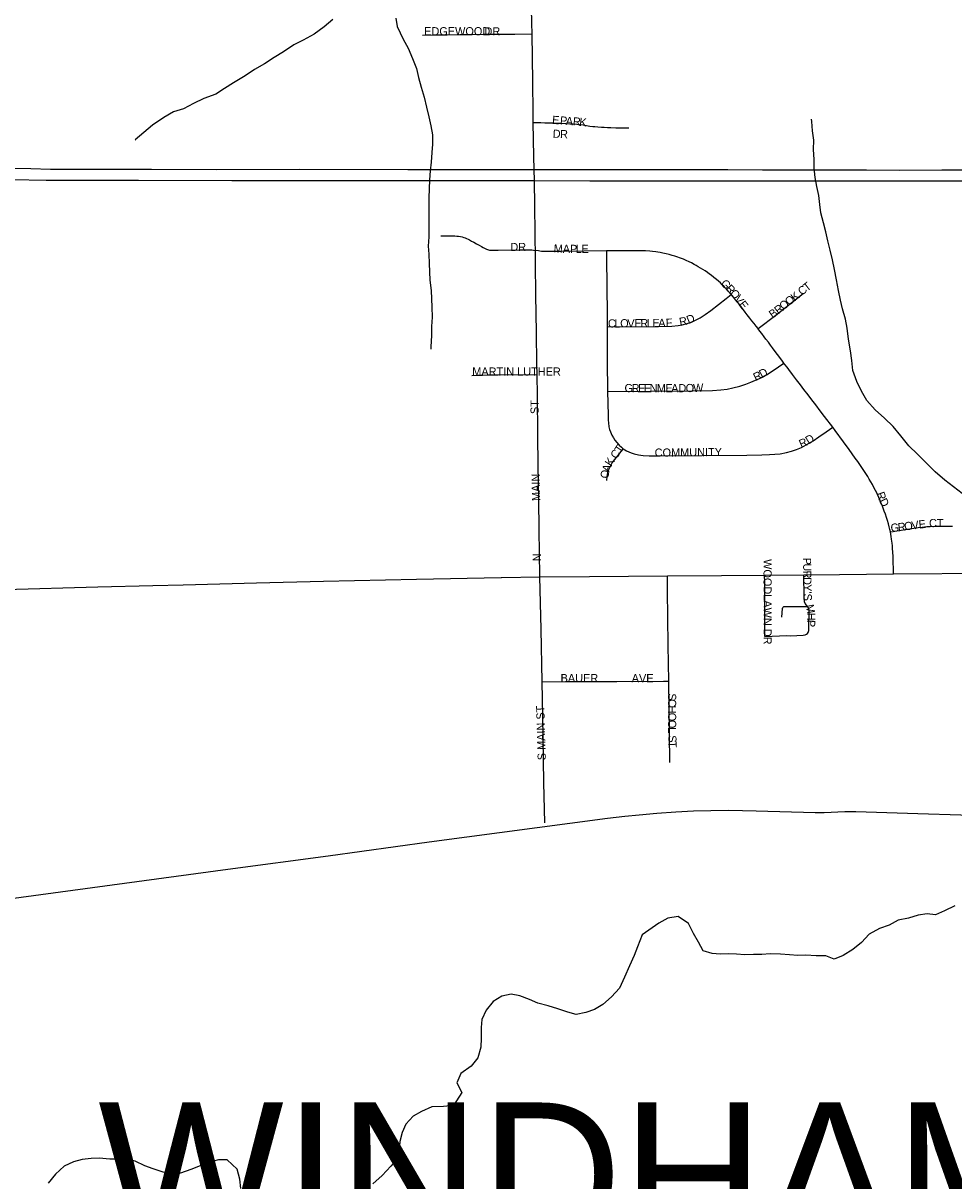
# Model space of a CAD drawing. Header units: feet. Extents: x 2113747 to 2516209, y 960708 to 1356798.
# Tile 230 of 253: x 2364628 to 2370330, y 1178032 to 1185127. Entities that reach past the tile are written whole.
import ezdxf

# ---------------------------------------------------------------- set-up
doc = ezdxf.new("R2010")
doc.units = ezdxf.units.FT
doc.header["$LTSCALE"] = 50
doc.header["$MEASUREMENT"] = 0
doc.linetypes.add('rr2', pattern=[0])
for name, color, linetype in [('0_Xref', 7, 'Continuous'), ('GM_X_City_Street', 251, 'Continuous'), ('GM_X_City_Street_Text', 251, 'Continuous'), ('GM_X_Interstate_Route', 1, 'Continuous'), ('GM_X_Minor_River', 5, 'Continuous'), ('GM_X_Rail_Line', 251, 'rr2'), ('GM_X_State_Route', 1, 'Continuous'), ('GM_X_Township_Text', 251, 'Continuous')]:
    doc.layers.add(name, color=color, linetype=linetype)
doc.styles.add('Styledgn030', font='dgn030.shx')
doc.styles.add('Styledgn031', font='dgn031.shx')

# ---------------------------------------------------------------- blocks, each defined once
blk = doc.blocks.new('POR')
at = {"layer": 'GM_X_City_Street', "flags": 128}
for points in [[(2367745.986283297, 1185061.245358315), (2367744.805183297, 1185126.501133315), (2367741.721199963, 1185314.296033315)], [(2367075.712033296, 1185053.601016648), (2367157.371974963, 1185055.307049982), (2367225.35084163, 1185056.422533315), (2367303.270633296, 1185057.373974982), (2367378.828224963, 1185058.194183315), (2367446.249349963, 1185058.653499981), (2367538.63761663, 1185058.981583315), (2367640.245024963, 1185060.654808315), (2367745.986283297, 1185061.245358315)], [(2367753.761858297, 1184518.365866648), (2367752.744799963, 1184576.731891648), (2367751.33404163, 1184769.480849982), (2367745.986283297, 1185061.245358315)], [(2367753.761858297, 1184518.365866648), (2367774.56234163, 1184518.169016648), (2367799.75914163, 1184517.742508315), (2367825.382449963, 1184517.283191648), (2367851.596308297, 1184516.561408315), (2367874.85741663, 1184515.938049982), (2367897.167083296, 1184514.953799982), (2367923.08566663, 1184513.739891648), (2367953.466183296, 1184512.001049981), (2367978.662983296, 1184510.688716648), (2367999.06976663, 1184509.802891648), (2368020.788883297, 1184508.490558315), (2368037.783599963, 1184506.620483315), (2368059.437099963, 1184503.241224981), (2368080.696899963, 1184499.763541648), (2368099.496074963, 1184496.843599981), (2368119.115458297, 1184494.743866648), (2368131.484199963, 1184493.234683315), (2368148.544533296, 1184491.594266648), (2368171.444749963, 1184489.691383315), (2368188.83316663, 1184488.838366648), (2368207.566724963, 1184487.952541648), (2368229.646733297, 1184487.099524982), (2368260.027249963, 1184486.213699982), (2368276.52984163, 1184485.754383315), (2368293.06524163, 1184485.327874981), (2368315.178058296, 1184484.868558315), (2368339.02971663, 1184484.802941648)], [(2367760.73864275, 1184152.488032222), (2367760.520374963, 1184162.625108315), (2367759.10961663, 1184229.324449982), (2367757.370774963, 1184309.672058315), (2367753.761858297, 1184518.365866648)], [(2367766.26892043, 1183786.589277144), (2367765.70409163, 1183832.737316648), (2367763.702783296, 1184014.823566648), (2367760.73864275, 1184152.488032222)], [(2367188.34304163, 1183823.026049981), (2367250.580449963, 1183823.485366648), (2367263.014808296, 1183823.419749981), (2367273.447858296, 1183822.960433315), (2367285.58694163, 1183822.107416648), (2367296.01999163, 1183820.795083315), (2367307.765374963, 1183819.056241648), (2367317.739108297, 1183816.890891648), (2367328.565858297, 1183813.938141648), (2367335.98054163, 1183811.215049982), (2367345.068449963, 1183807.737366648), (2367354.648483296, 1183803.406666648), (2367363.769199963, 1183798.616649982), (2367375.908283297, 1183791.661283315), (2367388.93319163, 1183784.246599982), (2367405.435783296, 1183775.125883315), (2367421.938374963, 1183766.005166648), (2367436.242808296, 1183758.196783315), (2367447.528874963, 1183752.094433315), (2367459.274258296, 1183746.024891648), (2367466.656133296, 1183742.547208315), (2367473.57869163, 1183739.496033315), (2367479.221724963, 1183737.757191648), (2367486.603599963, 1183736.444858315), (2367498.77549163, 1183735.559033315), (2367512.686224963, 1183735.132524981), (2367539.162549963, 1183735.526224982), (2367666.39326663, 1183737.625958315), (2367723.545383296, 1183738.347741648), (2367734.142474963, 1183738.052466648), (2367745.002033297, 1183737.166641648), (2367755.402274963, 1183735.854308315), (2367766.917999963, 1183733.557724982)], [(2367766.917999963, 1183733.557724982), (2367766.26892043, 1183786.589277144)], [(2368202.02211663, 1183731.851691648), (2367926.596158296, 1183727.783458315), (2367828.20396663, 1183727.127291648), (2367815.146249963, 1183727.455374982), (2367803.630524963, 1183728.439624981), (2367794.05049163, 1183729.751958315), (2367784.929774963, 1183731.064291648), (2367766.917999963, 1183733.557724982)], [(2367777.055774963, 1182972.535624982), (2367776.202758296, 1183039.038116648), (2367772.823499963, 1183230.540358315), (2367770.362874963, 1183462.429658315), (2367767.86944163, 1183654.391216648), (2367766.917999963, 1183733.557724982)], [(2368967.07964163, 1183463.971649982), (2368963.306683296, 1183468.499199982), (2368952.348699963, 1183480.671091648), (2368941.48914163, 1183492.842983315), (2368930.203074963, 1183505.244533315), (2368921.082358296, 1183514.562099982), (2368911.96164163, 1183524.142133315), (2368899.85536663, 1183535.625049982), (2368887.683474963, 1183546.287758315), (2368876.397408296, 1183555.867791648), (2368860.747833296, 1183568.892699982), (2368843.884349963, 1183581.917608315), (2368832.991983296, 1183589.758799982), (2368821.246599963, 1183598.026499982), (2368806.187574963, 1183608.557974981), (2368793.06424163, 1183617.120949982), (2368778.726999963, 1183626.274474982), (2368764.258524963, 1183634.771833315), (2368752.250674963, 1183641.891241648), (2368739.652274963, 1183648.879416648), (2368724.002699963, 1183657.442391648), (2368707.959424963, 1183665.382008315), (2368691.29279163, 1183673.387241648), (2368674.527733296, 1183680.178566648), (2368662.35584163, 1183684.935774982), (2368648.904424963, 1183689.725791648), (2368638.504183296, 1183693.203474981), (2368620.262749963, 1183698.879316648), (2368604.18666663, 1183703.636524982), (2368586.831058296, 1183708.426541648), (2368568.983324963, 1183713.216558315), (2368547.756333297, 1183718.433083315), (2368530.827233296, 1183721.943574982), (2368516.48999163, 1183724.535433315), (2368504.219674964, 1183726.372699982), (2368484.79714163, 1183728.472433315), (2368467.999274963, 1183729.850383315), (2368440.50589163, 1183731.097099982), (2368415.276283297, 1183731.753266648), (2368370.591333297, 1183732.015733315), (2368326.595358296, 1183732.278199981), (2368268.524608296, 1183732.081349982), (2368215.047024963, 1183732.048541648), (2368202.02211663, 1183731.851691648)], [(2368202.02211663, 1183731.851691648), (2368202.547049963, 1183693.203474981), (2368205.138908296, 1183507.048991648), (2368206.15596663, 1183349.667416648), (2368206.484049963, 1183266.596716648)], [(2368206.484049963, 1183266.596716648), (2368520.295758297, 1183268.171516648), (2368602.185358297, 1183271.091458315), (2368642.047483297, 1183274.897224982), (2368665.964758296, 1183278.670183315), (2368695.82034163, 1183285.723974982), (2368717.57226663, 1183293.237083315), (2368747.657508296, 1183306.426033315), (2368776.692883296, 1183322.042799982), (2368807.106208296, 1183341.563758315), (2368841.39091663, 1183366.563708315), (2368935.813299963, 1183439.726291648), (2368967.07964163, 1183463.971649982)], [(2369130.95726663, 1183254.916949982), (2369118.982224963, 1183270.402483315), (2369106.383824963, 1183286.905074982), (2369093.35891663, 1183303.440474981), (2369080.334008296, 1183319.943066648), (2369065.176558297, 1183339.496833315), (2369052.578158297, 1183355.999424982), (2369042.17791663, 1183369.910158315), (2369029.153008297, 1183387.265766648), (2369018.293449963, 1183400.749991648), (2369006.15436663, 1183415.940249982), (2368993.129458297, 1183432.442841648), (2368982.269899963, 1183445.927066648), (2368972.722674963, 1183457.213133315), (2368967.07964163, 1183463.971649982)], [(2369130.95726663, 1183254.916949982), (2369239.585658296, 1183338.282924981), (2369407.006583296, 1183470.041191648)], [(2368206.484049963, 1183266.596716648), (2368207.369874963, 1183055.015774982), (2368209.40399163, 1182870.108008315)], [(2369289.716791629, 1183044.287449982), (2369280.825733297, 1183056.229683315), (2369265.20896663, 1183077.095783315), (2369250.44521663, 1183096.649549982), (2369236.56729163, 1183114.890983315), (2369219.211683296, 1183137.889624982), (2369207.072599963, 1183153.965708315), (2369194.04769163, 1183171.354124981), (2369178.857433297, 1183191.334399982), (2369167.997874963, 1183205.671641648), (2369153.69344163, 1183224.798899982), (2369142.407374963, 1183239.562649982), (2369132.43364163, 1183253.046874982), (2369130.95726663, 1183254.916949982)], [(2368209.40399163, 1182870.108008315), (2368731.45019163, 1182873.749733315), (2368852.480133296, 1182875.882274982), (2368902.480033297, 1182879.327149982), (2368941.029824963, 1182884.182783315), (2368977.41426663, 1182891.761508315), (2369019.179274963, 1182902.325791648), (2369055.038783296, 1182914.530491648), (2369086.56759163, 1182926.111833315), (2369140.30764163, 1182949.799449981), (2369183.61464163, 1182972.371583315), (2369224.46101663, 1182997.469958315), (2369256.84284163, 1183020.731066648), (2369289.716791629, 1183044.287449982)], [(2369588.305433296, 1182650.390599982), (2369537.288474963, 1182717.352408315), (2369512.124483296, 1182750.816908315), (2369483.90931663, 1182787.759091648), (2369460.48416663, 1182818.172416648), (2369437.485524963, 1182848.585741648), (2369411.435708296, 1182882.443941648), (2369390.602416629, 1182910.265408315), (2369367.17726663, 1182941.531749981), (2369342.86629163, 1182973.257408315), (2369319.867649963, 1183004.097241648), (2369308.581583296, 1183019.287499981), (2369296.01599163, 1183035.822899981), (2369289.716791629, 1183044.287449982)], [(2367377.286233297, 1182968.500199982), (2367414.195608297, 1182969.779724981), (2367441.98426663, 1182970.632741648), (2367471.51176663, 1182971.485758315), (2367508.650799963, 1182972.305966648), (2367539.260974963, 1182972.732474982), (2367600.94064163, 1182973.126174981), (2367777.055774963, 1182972.535624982)], [(2367793.984874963, 1181733.955424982), (2367792.049183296, 1181884.775333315), (2367790.375958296, 1182016.369558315), (2367788.309033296, 1182214.400658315), (2367784.732924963, 1182413.251966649), (2367782.009833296, 1182604.787016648), (2367778.69619163, 1182844.484699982), (2367777.055774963, 1182972.535624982)], [(2368209.40399163, 1182870.108008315), (2368211.66776663, 1182723.914074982), (2368213.176949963, 1182694.058491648), (2368214.259624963, 1182677.621516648), (2368217.310799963, 1182653.737049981), (2368221.21499163, 1182636.807949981), (2368226.595558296, 1182621.748924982), (2368235.749083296, 1182601.309333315), (2368245.263499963, 1182584.806741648), (2368254.154558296, 1182572.077108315), (2368265.01411663, 1182558.166374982), (2368279.28574163, 1182541.729399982), (2368293.491749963, 1182528.179558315), (2368305.499599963, 1182518.763566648)], [(2368305.499599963, 1182518.763566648), (2368324.298774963, 1182507.083799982), (2368339.685883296, 1182499.078566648), (2368353.465383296, 1182493.337108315), (2368372.658258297, 1182487.333183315), (2368397.855058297, 1182481.657341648), (2368426.956049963, 1182477.326641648), (2368463.406108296, 1182475.128483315), (2368516.686841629, 1182474.964441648), (2369061.17394163, 1182478.901441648), (2369154.316799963, 1182481.033983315), (2369201.23271663, 1182482.969674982), (2369234.336324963, 1182484.708516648), (2369266.58691663, 1182488.645516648), (2369304.907049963, 1182496.191433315), (2369336.403049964, 1182504.032624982), (2369367.07884163, 1182514.498483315), (2369396.967233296, 1182527.031266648), (2369425.83856663, 1182541.893441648), (2369467.833233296, 1182566.860583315), (2369502.675683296, 1182591.040324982), (2369548.541733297, 1182622.831599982), (2369588.305433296, 1182650.390599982)], [(2369941.552758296, 1182009.578233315), (2369937.878224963, 1182024.506024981), (2369934.236499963, 1182040.155599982), (2369929.446483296, 1182057.937716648), (2369923.409749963, 1182079.230324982), (2369917.76671663, 1182097.045249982), (2369911.237858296, 1182117.025524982), (2369903.88879163, 1182136.579291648), (2369897.39274163, 1182154.394216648), (2369890.437374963, 1182172.176333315), (2369883.941324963, 1182188.678924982), (2369876.985958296, 1182205.640833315), (2369870.91641663, 1182219.945266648), (2369863.92824163, 1182235.135524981), (2369857.92431663, 1182248.193241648), (2369850.34559163, 1182264.006858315), (2369840.995216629, 1182282.084249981), (2369831.907308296, 1182299.013349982), (2369821.90076663, 1182316.401766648), (2369812.35354163, 1182332.477849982), (2369802.839124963, 1182348.553933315), (2369790.667233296, 1182368.074891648), (2369775.476974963, 1182391.106341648), (2369758.580683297, 1182415.876633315), (2369741.651583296, 1182440.187608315), (2369726.03481663, 1182461.939533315), (2369708.252699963, 1182487.103524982), (2369688.73174163, 1182514.498483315), (2369654.87354163, 1182560.955083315), (2369602.80671663, 1182631.361766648), (2369588.305433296, 1182650.390599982)], [(2368203.793766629, 1182324.636658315), (2368206.516858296, 1182348.553933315), (2368211.438108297, 1182372.438399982), (2368217.409224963, 1182391.434424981), (2368226.661174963, 1182413.120733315), (2368238.04566663, 1182432.116758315), (2368252.71099163, 1182452.195458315), (2368271.21489163, 1182474.997249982), (2368305.499599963, 1182518.763566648)], [(2369941.552758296, 1182009.578233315), (2369959.59734163, 1182012.334133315), (2369982.169474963, 1182015.811816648), (2370007.366274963, 1182019.683199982), (2370032.989583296, 1182024.013899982), (2370060.351733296, 1182028.344599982), (2370085.548533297, 1182032.248791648), (2370111.992049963, 1182036.021749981), (2370136.335833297, 1182039.171349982), (2370150.24656663, 1182040.450874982), (2370164.583808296, 1182041.960058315), (2370184.99059163, 1182043.042733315), (2370217.438033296, 1182044.355066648), (2370263.73059163, 1182044.584724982), (2370323.08086663, 1182045.142466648)], [(2369960.909674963, 1181751.409458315), (2369958.285008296, 1181855.247833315), (2369956.480549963, 1181889.138841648), (2369955.430683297, 1181903.771358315), (2369953.69184163, 1181923.751633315), (2369951.985808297, 1181940.680733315), (2369950.870324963, 1181951.540291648), (2369949.131483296, 1181965.451024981), (2369947.031749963, 1181980.969366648), (2369944.374274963, 1181995.864349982), (2369941.552758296, 1182009.578233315)], [(2367808.190883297, 1181090.026266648), (2367801.62921663, 1181412.663416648), (2367793.984874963, 1181733.955424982)], [(2368583.81269163, 1181094.127308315), (2368580.105349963, 1181315.977258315), (2368576.299583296, 1181650.950341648), (2368575.282524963, 1181740.320241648)], [(2369171.967683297, 1181367.781616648), (2369171.50836663, 1181698.817699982), (2369171.40994163, 1181744.290049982)], [(2369433.942224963, 1181551.245816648), (2369427.150899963, 1181560.005641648), (2369419.900258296, 1181570.930816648), (2369416.455383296, 1181580.149958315), (2369413.896333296, 1181606.265391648), (2369412.64961663, 1181635.825699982), (2369412.387149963, 1181721.061749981), (2369412.321533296, 1181746.685058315)], [(2369171.967683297, 1181367.781616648), (2369262.682724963, 1181371.620191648), (2369302.41361663, 1181373.588691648), (2369328.266583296, 1181372.866908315), (2369367.86624163, 1181374.015199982), (2369406.94096663, 1181375.393149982), (2369419.703408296, 1181378.444324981), (2369428.627274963, 1181382.578174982), (2369433.679758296, 1181386.712024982), (2369437.616758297, 1181391.928549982), (2369440.11019163, 1181397.965283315), (2369441.160058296, 1181404.428524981), (2369442.66924163, 1181436.515074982), (2369444.834591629, 1181512.531983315), (2369444.768974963, 1181525.688124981), (2369443.030133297, 1181535.399391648), (2369439.257174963, 1181544.421683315), (2369433.942224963, 1181551.245816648)], [(2369277.446474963, 1181486.219699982), (2369280.530458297, 1181540.681533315), (2369282.367724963, 1181545.077849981), (2369285.418899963, 1181548.949233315), (2369289.323091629, 1181551.147391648), (2369293.883449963, 1181552.426916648), (2369304.939858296, 1181552.820616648), (2369433.942224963, 1181551.245816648)], [(2367808.190883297, 1181090.026266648), (2367962.029158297, 1181091.469833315), (2368266.720149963, 1181092.979016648), (2368551.660524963, 1181094.389774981), (2368583.81269163, 1181094.127308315)], [(2367824.135733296, 1180226.609358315), (2367818.75516663, 1180473.852958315), (2367812.521583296, 1180879.167108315), (2367808.190883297, 1181090.026266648)], [(2368589.71819163, 1180596.982633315), (2368587.651266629, 1180774.639758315), (2368583.81269163, 1181094.127308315)]]:
    blk.add_lwpolyline(points, dxfattribs=at)
at = {"layer": 'GM_X_Interstate_Route', "flags": 128}
for points in [[(2364532.180374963, 1184237.657766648), (2364676.110533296, 1184235.623649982), (2364795.860949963, 1184232.506858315), (2364963.872424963, 1184232.408433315), (2365076.995558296, 1184233.195833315), (2365334.639399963, 1184233.031791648), (2365415.70879163, 1184232.703708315), (2365813.969149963, 1184231.096099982), (2366321.350024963, 1184231.653841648), (2366985.128224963, 1184230.439933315), (2367365.245574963, 1184229.750958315), (2367623.086266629, 1184229.258833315), (2367759.10961663, 1184229.324449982), (2367941.68799163, 1184229.422874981), (2368161.27416663, 1184229.554108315), (2368373.38004163, 1184229.652533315), (2368599.626308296, 1184229.521299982), (2368946.476008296, 1184229.324449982), (2369157.72886663, 1184229.193216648), (2369281.678749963, 1184229.127599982), (2369516.258333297, 1184228.471433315), (2369794.899508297, 1184227.651224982), (2369998.67206663, 1184227.060674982), (2370256.512758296, 1184227.224716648), (2370514.386258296, 1184227.290333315)], [(2364559.01759163, 1184169.514858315), (2364769.515858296, 1184165.741899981), (2365335.49241663, 1184164.003058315)], [(2365335.49241663, 1184164.003058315), (2365906.685499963, 1184163.150041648), (2366018.36506663, 1184162.985999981), (2366271.21889163, 1184162.625108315), (2366522.00579163, 1184162.264216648), (2367144.904808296, 1184162.592299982), (2367647.856558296, 1184162.985999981), (2367760.520374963, 1184162.625108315), (2368100.808408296, 1184161.509624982), (2368265.932749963, 1184160.984691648), (2368559.20644163, 1184160.755033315), (2369020.393183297, 1184160.853458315), (2370638.23771663, 1184160.590991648), (2371232.33101663, 1184160.262908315), (2371572.914324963, 1184160.066058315), (2371771.634399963, 1184159.934824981), (2372259.855208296, 1184159.902016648), (2372857.294958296, 1184159.836399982), (2372958.344624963, 1184159.737974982)]]:
    blk.add_lwpolyline(points, dxfattribs=at)
at = {"layer": 'GM_X_Minor_River', "flags": 128}
for points in [[(2366526.529999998, 1185149.08), (2366472.889999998, 1185104.38), (2366411.219999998, 1185059.59), (2366343.469999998, 1185022.76), (2366287.659999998, 1184994.08), (2366223.969999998, 1184951.29), (2366166.209999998, 1184916.56), (2366106.489999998, 1184877.82), (2366046.729999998, 1184843.07), (2365989.009999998, 1184804.35), (2365917.309999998, 1184761.46), (2365861.559999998, 1184726.77), (2365809.809999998, 1184692.11), (2365735.939999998, 1184665.23), (2365672.129999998, 1184634.46), (2365610.359999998, 1184601.71), (2365550.429999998, 1184583.01), (2365490.669999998, 1184548.27), (2365421.009999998, 1184501.39), (2365367.369999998, 1184456.68), (2365315.719999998, 1184412), (2365317.729999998, 1184412.03)], [(2366911.179999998, 1185157.2), (2366919.709999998, 1185107.15), (2366956.559999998, 1185029.33), (2366987.179999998, 1184973.5), (2367013.889999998, 1184909.59), (2367038.539999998, 1184849.69), (2367051.129999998, 1184793.66), (2367067.749999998, 1184735.68), (2367084.409999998, 1184673.68), (2367099.069999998, 1184611.66), (2367113.679999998, 1184553.66), (2367126.279999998, 1184497.63), (2367136.839999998, 1184443.59), (2367135.429999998, 1184385.41), (2367131.929999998, 1184335.24), (2367128.539999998, 1184275.03), (2367123.059999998, 1184222.83), (2367117.619999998, 1184166.61), (2367116.159999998, 1184112.44), (2367114.729999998, 1184056.27), (2367113.419999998, 1183988.06), (2367114.619999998, 1183869.74), (2367113.149999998, 1183817.58), (2367109.709999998, 1183761.39), (2367114.219999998, 1183711.29), (2367116.799999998, 1183655.16), (2367117.329999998, 1183603.02), (2367119.849999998, 1183552.91), (2367128.509999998, 1183488.82), (2367131.039999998, 1183436.7), (2367131.549999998, 1183386.56), (2367134.189999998, 1183324.42), (2367130.749999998, 1183268.23), (2367129.319999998, 1183212.05), (2367125.999999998, 1183143.83), (2367126.149999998, 1183129.79)], [(2369471.659999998, 1184410.11), (2369465.049999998, 1184468.2), (2369460.479999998, 1184524.31), (2369458.329999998, 1184538.33)], [(2370381.339999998, 1182245.55), (2370328.839999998, 1182285.11), (2370274.309999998, 1182326.66), (2370215.669999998, 1182378.19), (2370159.009999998, 1182433.76), (2370108.379999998, 1182485.37), (2370053.749999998, 1182536.95), (2370005.039999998, 1182598.6), (2369958.379999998, 1182654.28), (2369905.749999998, 1182705.87), (2369849.129999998, 1182757.42), (2369796.439999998, 1182815.03), (2369763.809999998, 1182870.84), (2369735.149999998, 1182930.72), (2369712.419999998, 1182998.67), (2369705.799999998, 1183058.77), (2369697.169999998, 1183118.84), (2369684.409999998, 1183190.92), (2369677.729999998, 1183257.03), (2369667.139999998, 1183313.08), (2369648.459999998, 1183377.06), (2369635.909999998, 1183429.08), (2369623.279999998, 1183489.11), (2369610.609999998, 1183553.16), (2369599.929999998, 1183617.23), (2369587.299999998, 1183677.27), (2369572.679999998, 1183735.27), (2369558.069999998, 1183793.28), (2369545.499999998, 1183847.3), (2369530.909999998, 1183903.31), (2369516.249999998, 1183965.32), (2369509.729999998, 1184015.4), (2369503.149999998, 1184071.49), (2369490.579999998, 1184125.51), (2369479.989999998, 1184181.56), (2369475.389999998, 1184239.67), (2369474.859999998, 1184291.81), (2369470.239999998, 1184351.93), (2369471.659999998, 1184410.11)], [(2370336.859999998, 1179717.99), (2370273.049999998, 1179687.24), (2370217.199999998, 1179662.58), (2370167.049999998, 1179668.08), (2370111.029999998, 1179659.46), (2370053.079999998, 1179642.81), (2369989.089999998, 1179630.11), (2369933.289999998, 1179599.44), (2369875.389999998, 1179578.77), (2369811.619999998, 1179544), (2369764.049999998, 1179493.37), (2369712.379999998, 1179450.7), (2369652.629999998, 1179413.97), (2369596.759999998, 1179391.33), (2369546.459999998, 1179410.85), (2369486.359999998, 1179410.22), (2369424.189999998, 1179415.58), (2369374.109999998, 1179413.04), (2369323.979999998, 1179416.53), (2369267.829999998, 1179421.96), (2369205.689999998, 1179423.31), (2369153.639999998, 1179418.75), (2369103.529999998, 1179420.23), (2369049.449999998, 1179417.65), (2368999.319999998, 1179421.13), (2368949.209999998, 1179422.61), (2368899.109999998, 1179422.08), (2368848.989999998, 1179425.57), (2368794.729999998, 1179441.04), (2368766.129999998, 1179494.89), (2368735.519999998, 1179548.72), (2368704.859999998, 1179608.56), (2368642.299999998, 1179652.02), (2368578.279999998, 1179641.32), (2368522.479999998, 1179610.65), (2368421.019999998, 1179539.38), (2368391.689999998, 1179466.86), (2368372.209999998, 1179412.51), (2368342.789999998, 1179350.02), (2368313.449999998, 1179279.52), (2368282.069999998, 1179212.99), (2368232.509999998, 1179160.32), (2368180.879999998, 1179113.65), (2368129.089999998, 1179083.01), (2368075.179999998, 1179064.4), (2368017.189999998, 1179051.75), (2367964.959999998, 1179065.23), (2367904.629999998, 1179086.65), (2367844.339999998, 1179104.06), (2367782.049999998, 1179121.45), (2367729.729999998, 1179142.96), (2367671.379999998, 1179166.41), (2367619.189999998, 1179175.88), (2367561.199999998, 1179163.23), (2367507.429999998, 1179130.58), (2367465.889999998, 1179077.98), (2367438.409999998, 1179021.54), (2367434.909999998, 1178971.35), (2367433.559999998, 1178907.16), (2367432.129999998, 1178850.99)], [(2367432.129999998, 1178850.99), (2367414.749999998, 1178786.62), (2367373.209999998, 1178734.04), (2367309.539999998, 1178689.24), (2367286.059999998, 1178632.82), (2367316.729999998, 1178572.98), (2367265.439999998, 1178494.22), (2367203.389999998, 1178487.54), (2367133.279999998, 1178484.79), (2367069.429999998, 1178458.03), (2367017.629999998, 1178429.4), (2366972.059999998, 1178378.78), (2366950.529999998, 1178328.41), (2366937.049999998, 1178274.11), (2366931.569999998, 1178221.9), (2366924.069999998, 1178171.69), (2366880.499999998, 1178121.08), (2366828.979999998, 1178064.38), (2366771.389999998, 1178013.62)], [(2365962.159999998, 1177984.91), (2365955.549999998, 1178043), (2365938.909999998, 1178102.98), (2365878.209999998, 1178160.5), (2365826.129999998, 1178159.94), (2365764.149999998, 1178145.23), (2365656.399999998, 1178101.96), (2365592.499999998, 1178079.21), (2365536.379999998, 1178080.62), (2365486.229999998, 1178086.1), (2365425.929999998, 1178105.5), (2365373.629999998, 1178125), (2365315.239999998, 1178152.45), (2365262.999999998, 1178165.92), (2365158.819999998, 1178164.8), (2365094.639999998, 1178170.13), (2365044.559999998, 1178169.59), (2364990.519999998, 1178162.99), (2364936.569999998, 1178148.37), (2364880.739999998, 1178121.69), (2364827.139999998, 1178072.98), (2364781.599999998, 1178018.34)]]:
    blk.add_lwpolyline(points, dxfattribs=at)
at = {"layer": 'GM_X_Rail_Line', "flags": 128}
blk.add_lwpolyline([(2337527.666759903, 1168974.895163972), (2337678.67610663, 1169065.419584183), (2337810.606315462, 1169140.924257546), (2337899.101040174, 1169188.825070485), (2338001.803633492, 1169243.220911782), (2338106.535922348, 1169294.369238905), (2338232.782983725, 1169353.230408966), (2338614.472761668, 1169520.510953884), (2338994.730682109, 1169684.070779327), (2339485.105119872, 1169896.376930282), (2340679.377964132, 1170415.167105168), (2341127.534735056, 1170608.800057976), (2341626.433893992, 1170823.947783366), (2342368.896515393, 1171146.669370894), (2343451.13016692, 1171615.529036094), (2345930.200275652, 1172689.643905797), (2347189.017437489, 1173234.008242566), (2347647.32268599, 1173433.730283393), (2347993.994680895, 1173582.709934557), (2348204.677075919, 1173676.075928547), (2348341.072614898, 1173739.808367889), (2348479.091910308, 1173809.223953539), (2348611.83399733, 1173881.481115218), (2348768.526491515, 1173971.193657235), (2348882.189440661, 1174040.60924413), (2349006.81274562, 1174120.173308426), (2349127.782598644, 1174202.984885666), (2349228.861435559, 1174275.647985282), (2349332.78184621, 1174353.588293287), (2349442.791343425, 1174440.459261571), (2349534.533580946, 1174516.369874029), (2349620.998610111, 1174591.468608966), (2349710.305213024, 1174671.438611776), (2349794.740546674, 1174750.5967372), (2349877.146184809, 1174830.160801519), (2349994.05664679, 1174949.912837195), (2350063.472233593, 1175024.199693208), (2350204.333102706, 1175183.733761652), (2350324.897016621, 1175329.871839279), (2350446.272808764, 1175487.78214955), (2350533.143777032, 1175609.157942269), (2350581.450530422, 1175678.167589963), (2350633.410735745, 1175756.107897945), (2350748.697441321, 1175940.810189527), (2350945.983845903, 1176261.096143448), (2351011.745980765, 1176358.115589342), (2351072.230907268, 1176435.649958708), (2351140.022737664, 1176526.580317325), (2351195.230455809, 1176592.748392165), (2351258.151016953, 1176662.569917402), (2351322.695334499, 1176727.114235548), (2351404.695033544, 1176807.0842376), (2351478.170011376, 1176874.064190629), (2351576.407274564, 1176954.440133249), (2351668.555451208, 1177022.231962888), (2351753.396723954, 1177081.499072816), (2351830.525153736, 1177131.429582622), (2351910.901096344, 1177178.112579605), (2351988.841404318, 1177221.548064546), (2352056.633234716, 1177256.45882677), (2352146.345776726, 1177299.082432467), (2352258.384969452, 1177346.983246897), (2352369.612283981, 1177390.418730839), (2352490.176197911, 1177433.854213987), (2353065.797847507, 1177631.952497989), (2354374.545519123, 1178084.168659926), (2354944.484021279, 1178279.831308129), (2355335.80931762, 1178410.543700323), (2355454.343536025, 1178447.890097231), (2355597.234100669, 1178487.672129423), (2355706.025780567, 1178516.087866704), (2355834.302537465, 1178546.939238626), (2355963.391172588, 1178573.731218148), (2356097.351076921, 1178598.899443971), (2356237.425214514, 1178621.315903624), (2356559.460657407, 1178665.372870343), (2358410.902210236, 1178919.224913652), (2359670.721646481, 1179092.305851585), (2361316.56402405, 1179317.835558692), (2362297.356008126, 1179452.104408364), (2363148.075044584, 1179570.638626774), (2364296.703090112, 1179726.935958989), (2365882.75387078, 1179941.975913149), (2366497.453445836, 1180023.795992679), (2367115.29994706, 1180109.549728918), (2368208.332297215, 1180254.570576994), (2368313.754323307, 1180266.109306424), (2368402.392743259, 1180276.074572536), (2368510.961695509, 1180286.039838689), (2368626.34898775, 1180293.907154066), (2368735.966915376, 1180299.152031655), (2368842.437916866, 1180301.774469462), (2368951.006869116, 1180303.347932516), (2369119.891905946, 1180300.725494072), (2369481.788413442, 1180289.71125243), (2369536.859621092, 1180288.6622779), (2369662.822260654, 1180296.134406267), (2369729.346604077, 1180296.005104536), (2370110.175660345, 1180284.169529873), (2371954.760629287, 1180225.674583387), (2373233.672874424, 1180186.456380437), (2374704.023127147, 1180140.591024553), (2375959.670336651, 1180101.37282086), (2377358.896051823, 1180058.831042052), (2378170.813581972, 1180032.99804217)], dxfattribs=at)
at = {"layer": 'GM_X_State_Route', "flags": 128}
for points in [[(2367556.382689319, 1181729.13988235), (2367559.241249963, 1181729.198216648), (2367793.984874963, 1181733.955424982), (2368097.822849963, 1181735.661458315), (2368575.282524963, 1181740.320241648), (2368907.860599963, 1181741.665383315), (2369171.40994163, 1181744.290049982), (2369412.321533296, 1181746.685058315), (2369629.57831663, 1181748.817599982), (2369960.909674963, 1181751.409458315), (2370554.838933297, 1181756.035433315), (2370717.614491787, 1181757.487215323)], [(2355531.098678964, 1181457.186790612), (2356226.488324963, 1181477.459874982), (2357089.24906663, 1181495.996583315), (2357664.182299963, 1181510.694716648), (2357873.532274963, 1181516.370558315), (2358430.68339163, 1181531.134308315), (2358932.65089163, 1181543.568666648), (2359299.546483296, 1181550.786499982), (2359680.319999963, 1181559.119816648), (2360335.863308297, 1181573.916374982), (2360653.11989163, 1181583.594833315), (2361069.45764163, 1181593.601374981), (2361384.22079163, 1181599.145983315), (2361906.135758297, 1181610.300816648), (2362637.236658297, 1181624.277166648), (2362896.61934163, 1181628.050124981), (2362968.96171663, 1181630.576366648), (2363220.568824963, 1181634.152474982), (2363897.043849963, 1181646.029091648), (2364516.137099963, 1181656.921458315), (2365085.78819163, 1181672.078908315), (2365423.353133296, 1181681.068391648)], [(2365423.353133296, 1181681.068391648), (2365608.135863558, 1181685.655230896)], [(2365608.135863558, 1181685.655230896), (2366057.767874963, 1181696.816391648), (2366468.823483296, 1181707.249441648), (2367038.343341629, 1181718.568316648), (2367556.382689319, 1181729.13988235)]]:
    blk.add_lwpolyline(points, dxfattribs=at)
at = {"layer": 'GM_X_City_Street_Text', "char_height": 50.00000000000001, "attachment_point": 7, "line_spacing_factor": 0.8, "style": 'Styledgn030'}
for s, insert, rotation in [('{\\Fdgn000|c0;\\C256;EDGEWOOD}', (2367085.232416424, 1185051.877904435), 1e-05), ('{\\Fdgn000|c0;\\C256;DR}', (2367454.830063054, 1185051.861119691), 1e-05), ('{\\Fdgn000|c0;\\C256;E}', (2367867.824905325, 1184510.096669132), 355.871566), ('{\\Fdgn000|c0;\\C256;P}', (2367916.139098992, 1184506.604887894), 355.887063), ('{\\Fdgn000|c0;\\C256;A}', (2367951.252992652, 1184504.070376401), 355.88791399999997), ('{\\Fdgn000|c0;\\C256;R}', (2367995.134334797, 1184500.915622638), 355.867664), ('{\\Fdgn000|c0;\\C256;K}', (2368033.528060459, 1184498.162340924), 353.73704), ('{\\Fdgn000|c0;\\C256;D}', (2367871.849907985, 1184425.760338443), 356.67589399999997), ('{\\Fdgn000|c0;\\C256;R}', (2367916.990732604, 1184423.150257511), 357.66128799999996), ('{\\Fdgn000|c0;\\C256;DR}', (2367613.226655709, 1183730.406862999), 1e-05), ('{\\Fdgn000|c0;\\C256;M}', (2367877.145074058, 1183723.081615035), 355.880648), ('{\\Fdgn000|c0;\\C256;A}', (2367934.256685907, 1183719.095323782), 359.4636), ('{\\Fdgn000|c0;\\C256;P}', (2367978.911209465, 1183718.691190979), 359.995626), ('{\\Fdgn000|c0;\\C256;L}', (2368014.108586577, 1183718.691190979), 359.995626), ('{\\Fdgn000|c0;\\C256;E}', (2368049.305963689, 1183718.691190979), 359.995626), ('{\\Fdgn000|c0;\\C256;G}', (2368897.373827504, 1183527.200153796), 314.876389), ('{\\Fdgn000|c0;\\C256;R}', (2368928.282567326, 1183496.158734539), 314.484768), ('{\\Fdgn000|c0;\\C256;T}', (2369430.760374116, 1183480.386124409), 38.51474), ('{\\Fdgn000|c0;\\C256;O}', (2368954.474890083, 1183469.619015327), 310.032272), ('{\\Fdgn000|c0;\\C256;V}', (2368982.039849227, 1183436.841622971), 307.779144), ('{\\Fdgn000|c0;\\C256;O}', (2369320.574100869, 1183392.673488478), 38.526695), ('{\\Fdgn000|c0;\\C256;K}', (2369354.992446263, 1183420.077273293), 38.50959399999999), ('{\\Fdgn000|c0;\\C256;C}', (2369399.774778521, 1183455.728574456), 38.51188299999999), ('{\\Fdgn000|c0;\\C256;E}', (2369008.976187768, 1183402.089411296), 307.716846), ('{\\Fdgn000|c0;\\C256;R}', (2369254.504729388, 1183340.508140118), 38.060745), ('{\\Fdgn000|c0;\\C256;O}', (2369286.150247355, 1183365.265319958), 38.53022399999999), ('{\\Fdgn000|c0;\\C256;C}', (2368211.745973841, 1183261.093951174), 0.7043209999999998), ('{\\Fdgn000|c0;\\C256;L}', (2368251.329888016, 1183261.580571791), 0.6830359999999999), ('{\\Fdgn000|c0;\\C256;O}', (2368286.548277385, 1183262.000237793), 0.6911869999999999), ('{\\Fdgn000|c0;\\C256;V}', (2368330.540804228, 1183262.537346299), 0.6911869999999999), ('{\\Fdgn000|c0;\\C256;E}', (2368374.529103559, 1183263.074404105), 0.6830359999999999), ('{\\Fdgn000|c0;\\C256;R}', (2368409.749262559, 1183263.494091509), 0.6945990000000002), ('{\\Fdgn000|c0;\\C256;L}', (2368449.338219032, 1183263.980773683), 0.6830359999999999), ('{\\Fdgn000|c0;\\C256;E}', (2368484.535596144, 1183264.400388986), 0.6830359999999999), ('{\\Fdgn000|c0;\\C256;A}', (2368519.753985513, 1183264.820058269), 0.6911869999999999), ('{\\Fdgn000|c0;\\C256;F}', (2368566.541234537, 1183265.444513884), 2.941626), ('{\\Fdgn000|c0;\\C256;R}', (2368653.159668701, 1183270.468194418), 11.514711), ('{\\Fdgn000|c0;\\C256;D}', (2368705.123306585, 1183282.425278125), 22.772604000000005), ('{\\Fdgn000|c0;\\C256;B}', (2369219.476839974, 1183315.572983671), 35.320293), ('{\\Fdgn000|c0;\\C256;MARTIN LUTHER}', (2367380.037732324, 1182966.303174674), 1e-05), ('{\\Fdgn000|c0;\\C256;R}', (2369116.918826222, 1182931.881890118), 26.803960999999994), ('{\\Fdgn000|c0;\\C256;D}', (2369153.490652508, 1182950.378345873), 27.929440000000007), ('{\\Fdgn000|c0;\\C256;G}', (2368312.838328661, 1182865.091830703), 0.02186), ('{\\Fdgn000|c0;\\C256;R}', (2368356.819522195, 1182865.108613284), 1e-05), ('{\\Fdgn000|c0;\\C256;E}', (2368396.414475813, 1182865.108613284), 1e-05), ('{\\Fdgn000|c0;\\C256;E}', (2368431.639304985, 1182865.1086152), 0.020576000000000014), ('{\\Fdgn000|c0;\\C256;N}', (2368466.82601478, 1182865.125398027), 1e-05), ('{\\Fdgn000|c0;\\C256;M}', (2368510.824450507, 1182865.125398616), 0.011401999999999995), ('{\\Fdgn000|c0;\\C256;E}', (2368563.650455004, 1182865.142184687), 0.020576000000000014), ('{\\Fdgn000|c0;\\C256;A}', (2368598.837164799, 1182865.158967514), 1e-05), ('{\\Fdgn000|c0;\\C256;D}', (2368642.854436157, 1182865.158968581), 0.015355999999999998), ('{\\Fdgn000|c0;\\C256;O}', (2368687.485083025, 1182865.177041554), 0.5337090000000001), ('{\\Fdgn000|c0;\\C256;W}', (2368734.502254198, 1182865.70238625), 2.968596), ('{\\Fdgn000|c0;\\C256;ST}', (2367787.528456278, 1182731.378198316), 90), ('{\\Fdgn000|c0;\\C256;D}', (2369440.732826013, 1182544.264559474), 32.822083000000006), ('{\\Fdgn000|c0;\\C256;T}', (2368289.033677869, 1182487.560573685), 55.916129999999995), ('{\\Fdgn000|c0;\\C256;R}', (2369394.950114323, 1182523.023299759), 23.925507), ('{\\Fdgn000|c0;\\C256;K}', (2368230.742342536, 1182407.11227945), 57.27396), ('{\\Fdgn000|c0;\\C256;C}', (2368260.807469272, 1182452.00879146), 51.245377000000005), ('{\\Fdgn000|c0;\\C256;COMMUNITY}', (2368497.959751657, 1182469.110612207), 0.6438280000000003), ('{\\Fdgn000|c0;\\C256;A}', (2368218.901977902, 1182371.743053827), 70.31381999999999), ('{\\Fdgn000|c0;\\C256;MAIN}', (2367796.316898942, 1182199.131441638), 91.218193), ('{\\Fdgn000|c0;\\C256;O}', (2368214.204871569, 1182334.032483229), 81.974976), ('{\\Fdgn000|c0;\\C256;R}', (2369855.140075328, 1182244.398972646), 289.92501799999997), ('{\\Fdgn000|c0;\\C256;D}', (2369871.259305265, 1182200.900477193), 295.48957099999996), ('{\\Fdgn000|c0;\\C256;G}', (2369946.116959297, 1182007.146921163), 6.702176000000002), ('{\\Fdgn000|c0;\\C256;R}', (2369989.820051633, 1182012.282539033), 6.694228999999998), ('{\\Fdgn000|c0;\\C256;O}', (2370030.118000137, 1182017.015264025), 7.473040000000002), ('{\\Fdgn000|c0;\\C256;V}', (2370074.984865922, 1182022.912699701), 8.489016), ('{\\Fdgn000|c0;\\C256;E}', (2370117.294891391, 1182029.252799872), 6.131997), ('{\\Fdgn000|c0;\\C256;CT}', (2370178.422312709, 1182037.894696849), 1e-05), ('{\\Fdgn000|c0;\\C256;N}', (2367800.737960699, 1181829.388735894), 90), ('{\\Fdgn000|c0;\\C256;WOODLAWN DR}', (2369163.730647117, 1181842.581458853), 270), ('{\\Fdgn000|c0;\\C256;P}', (2369405.752925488, 1181850.852321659), 271.01084899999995), ('{\\Fdgn000|c0;\\C256;U}', (2369406.373908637, 1181815.657726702), 271.00547800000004), ('{\\Fdgn000|c0;\\C256;R}', (2369407.146198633, 1181771.637248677), 271.027016), ('{\\Fdgn000|c0;\\C256;D}', (2369407.850956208, 1181732.053464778), 271.00547800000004), ('{\\Fdgn000|c0;\\C256;Y}', (2369408.623270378, 1181688.031638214), 271.02961), ('{\\Fdgn000|c0;\\C256;S}', (2369409.630302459, 1181630.798597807), 271.024673), ("{\\Fdgn000|c0;\\C256;'}", (2369409.411414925, 1181644.081661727), 270.947563), ('{\\Fdgn000|c0;\\C256;M}', (2369422.056725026, 1181559.736370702), 281.349236), ('{\\Fdgn000|c0;\\C256;H}', (2369431.865352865, 1181513.922880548), 269.80324600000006), ('{\\Fdgn000|c0;\\C256;P}', (2369431.716224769, 1181470.182577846), 269.316956), ('{\\Fdgn000|c0;\\C256;BAUER}', (2367921.224694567, 1181087.515137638), 1e-05), ('{\\Fdgn000|c0;\\C256;AVE}', (2368356.836306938, 1181087.515137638), 1e-05), ('{\\Fdgn000|c0;\\C256;S}', (2368578.534376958, 1181019.76772899), 270.02732799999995), ('{\\Fdgn000|c0;\\C256;C}', (2368578.55115803, 1180984.584523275), 270), ('{\\Fdgn000|c0;\\C256;S MAIN ST}', (2367831.524951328, 1180610.791128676), 91.68374599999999), ('{\\Fdgn000|c0;\\C256;H}', (2368578.551159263, 1180944.964818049), 270.015366), ('{\\Fdgn000|c0;\\C256;O}', (2368578.567944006, 1180900.972291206), 270.015366), ('{\\Fdgn000|c0;\\C256;O}', (2368578.584728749, 1180856.979764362), 270.015366), ('{\\Fdgn000|c0;\\C256;L}', (2368578.602374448, 1180812.467321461), 270.43526499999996), ('{\\Fdgn000|c0;\\C256;S}', (2368579.356359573, 1180761.273098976), 272.70355199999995), ('{\\Fdgn000|c0;\\C256;T}', (2368581.042248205, 1180725.741828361), 272.991676)]:
    blk.add_mtext(s, dxfattribs=dict(at, insert=insert, rotation=rotation))
at = {"layer": 'GM_X_Township_Text', "insert": (2365088.750611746, 1177612.404677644), "char_height": 900.0000000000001, "attachment_point": 7, "rotation": 1e-05, "line_spacing_factor": 0.8, "style": 'Styledgn031'}
blk.add_mtext('{\\Fdgn000|c0;\\C256;WINDHAM}', dxfattribs=at)

msp = doc.modelspace()

# ---------------------------------------------------------------- block references
at = {"layer": '0_Xref'}
msp.add_blockref('POR', (0, 0), dxfattribs=at)

doc.saveas('drawing.dxf')
